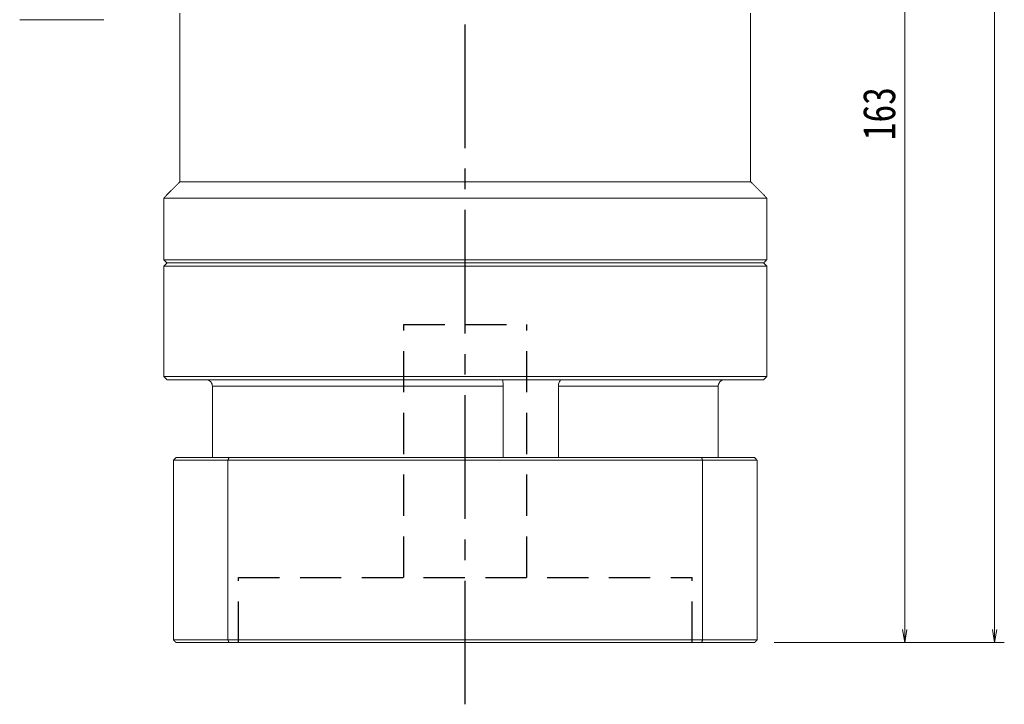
# Model space of a CAD drawing. Header units: millimetres. Extents: x -15 to 667, y 0 to 470.
# Tile 6 of 9: x 336 to 488, y 186 to 291. Entities that reach past the tile are written whole.
import ezdxf

# ---------------------------------------------------------------- set-up
doc = ezdxf.new("R2010")
doc.units = ezdxf.units.MM
doc.linetypes.add('CENTER2', pattern=[28.575, 19.05, -3.175, 3.175, -3.175])
doc.linetypes.add('DASHED2', pattern=[9.525, 6.35, -3.175])
doc.layers.add('3中心线层', color=1, linetype='CENTER2')
doc.layers.add('4虚线层', color=6, linetype='DASHED2')
doc.layers.add('尺寸线层', color=3, linetype='Continuous', lineweight=18)
doc.styles.add('宋体', font='SimSun.ttf', dxfattribs={"width": 0.8})
doc.dimstyles.new('A水平标注$0', dxfattribs={"dimtxt": 3.5, "dimasz": 2, "dimexe": 1.5, "dimexo": 3, "dimgap": 1.1, "dimtad": 1, "dimtoh": 1, "dimdec": 4, "dimdsep": 46, "dimtxsty": '宋体', "dimblk": 'OPEN', "dimcen": 3, "dimclrd": 3, "dimclre": 3, "dimclrt": 6, "dimadec": 0, "dimazin": 0, "dimtm": 1e-09, "dimtfac": 1, "dimtdec": 4, "dimtix": 1, "dimtmove": 0, "dimatfit": 3, "dimldrblk": 'OPEN', "dimfxl": 0, "dimlwd": 13, "dimlwe": 13, "dimarcsym": 0})

# ---------------------------------------------------------------- blocks, each defined once
blk = doc.blocks.new('_Open')
at = {"color": 0, "linetype": 'ByBlock', "lineweight": -2}
for p, q in [((-1, 0.167), (0, 0)), ((-1, -0.167), (0, 0)), ((0, 0), (-1, 0))]:
    blk.add_line(p, q, dxfattribs=at)
blk = doc.blocks.new('*D19')
at = {"layer": 'Defpoints', "color": 0, "transparency": 16777216}
for p in [(449.89, 403.16), (449.49, 195.16), (486.5, 195.16)]:
    blk.add_point(p, dxfattribs=at)
at = {"layer": '尺寸线层', "color": 3, "lineweight": 13, "transparency": 16777216}
for p, q in [((452.89, 403.16), (488, 403.16)), ((486.5, 401.16), (486.5, 197.16)), ((452.49, 195.16), (488, 195.16))]:
    blk.add_line(p, q, dxfattribs=at)
at = {"layer": '尺寸线层', "color": 3, "lineweight": 13, "transparency": 16777216, "xscale": 2, "yscale": 2, "zscale": 2}
for p, rotation in [((486.5, 403.16), 89.99999999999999), ((486.5, 195.16), 270)]:
    blk.add_blockref('_Open', p, dxfattribs=dict(at, rotation=rotation))
at = {"layer": '尺寸线层', "color": 6, "transparency": 16777216, "insert": (482.56, 299.16), "char_height": 5, "attachment_point": 5, "rotation": 90, "style": '宋体', "bg_fill": 3, "box_fill_scale": 1.1, "bg_fill_color": 257, "bg_fill_transparency": 0}
blk.add_mtext('208', dxfattribs=at)
blk = doc.blocks.new('*D20')
at = {"layer": 'Defpoints', "color": 0, "transparency": 16777216}
for p in [(456.54, 358.16), (449.49, 195.16), (472.66, 195.16)]:
    blk.add_point(p, dxfattribs=at)
at = {"layer": '尺寸线层', "color": 3, "lineweight": 13, "transparency": 16777216}
for p, q in [((459.54, 358.16), (474.16, 358.16)), ((472.66, 356.16), (472.66, 197.16)), ((452.49, 195.16), (474.16, 195.16))]:
    blk.add_line(p, q, dxfattribs=at)
at = {"layer": '尺寸线层', "color": 3, "lineweight": 13, "transparency": 16777216, "xscale": 2, "yscale": 2, "zscale": 2}
for p, rotation in [((472.66, 358.16), 89.99999999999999), ((472.66, 195.16), 270)]:
    blk.add_blockref('_Open', p, dxfattribs=dict(at, rotation=rotation))
at = {"layer": '尺寸线层', "color": 6, "transparency": 16777216, "insert": (468.72, 276.66), "char_height": 5, "attachment_point": 5, "rotation": 90, "style": '宋体', "bg_fill": 3, "box_fill_scale": 1.1, "bg_fill_color": 257, "bg_fill_transparency": 0}
blk.add_mtext('163', dxfattribs=at)

msp = doc.modelspace()

# ---------------------------------------------------------------- linework, layer by layer
at = {"color": 7, "linetype": 'Continuous', "lineweight": 15}
for p, q in [((404.88785, 253.65532), (358.88785, 253.65532)), ((358.38785, 253.15532), (404.88785, 253.15532)), ((365.88708, 234.65532), (410.71629, 234.65532)), ((365.88708, 223.65532), (365.88708, 234.65532)), ((410.71629, 234.65532), (410.71629, 223.65532)), ((419.2477, 223.65532), (419.2477, 234.65532)), ((419.2477, 234.65532), (443.88862, 234.65532)), ((443.88862, 234.65532), (443.88862, 223.65532)), ((359.88785, 223.25532), (368.2955, 223.25532)), ((359.88785, 223.25532), (359.88785, 195.55532)), ((368.43789, 223.65532), (360.28785, 223.65532)), ((368.2955, 223.25532), (368.2955, 195.55532)), ((368.2955, 223.25532), (441.4802, 223.25532)), ((441.33782, 223.65532), (368.43789, 223.65532)), ((441.4802, 223.25532), (441.4802, 195.55532)), ((368.2955, 195.55532), (359.88785, 195.55532)), ((360.28785, 195.15532), (368.43789, 195.15532)), ((441.4802, 195.55532), (368.2955, 195.55532)), ((368.43789, 195.15532), (441.33782, 195.15532))]:
    msp.add_line(p, q, dxfattribs=at)
for points in [[(360.88785, 266.15532), (360.88785, 292.15532)], [(358.38785, 263.65532), (360.88785, 266.15532)], [(358.38785, 254.15532), (358.38785, 263.65532)], [(358.88785, 253.65532), (358.38785, 254.15532)], [(358.38785, 253.15532), (358.88785, 253.65532)], [(358.38785, 236.15532), (358.38785, 253.15532)], [(358.88785, 235.65532), (358.38785, 236.15532)], [(359.88785, 223.25532), (360.28785, 223.65532)], [(368.2955, 223.25532), (368.43789, 223.65532)], [(441.4802, 223.25532), (441.33782, 223.65532)], [(359.88785, 195.55532), (360.28785, 195.15532)], [(368.43789, 195.15532), (368.2955, 195.55532)], [(441.33782, 195.15532), (441.4802, 195.55532)]]:
    msp.add_open_spline(points, degree=1, dxfattribs=at)
for points, knots in [([(365.88708, 234.65532), (365.87685, 234.7654), (365.85639, 234.98554), (365.69681, 235.28044), (365.45759, 235.50837), (365.18011, 235.63611), (364.9896, 235.64974), (364.91162, 235.65532)], [0, 0, 0, 0, 0.2090346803, 0.4180270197, 0.631427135, 0.8491383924, 1, 1, 1, 1]), ([(410.68626, 235.5318), (410.68579, 235.52432), (410.68282, 235.47724), (410.69547, 235.29405), (410.71163, 235.00105), (410.71473, 234.77058), (410.71629, 234.65532)], [0, 0, 0, 0, 0.058585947, 0.369068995, 0.684466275, 1, 1, 1, 1]), ([(419.2477, 234.65532), (419.25433, 234.7654), (419.26758, 234.98554), (419.36692, 235.28044), (419.50336, 235.50837), (419.64502, 235.63611), (419.72754, 235.64974), (419.76132, 235.65532)], [0, 0, 0, 0, 0.20903468, 0.41802702, 0.631427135, 0.849138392, 1, 1, 1, 1]), ([(444.86408, 235.65532), (444.84718, 235.65504), (444.72187, 235.65297), (444.48964, 235.59964), (444.20898, 235.42439), (444.00008, 235.16097), (443.90052, 234.88713), (443.89165, 234.71432), (443.88862, 234.65532)], [0, 0, 0, 0, 0.032681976, 0.242401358, 0.454080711, 0.670711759, 0.887588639, 1, 1, 1, 1])]:
    msp.add_open_spline(points, degree=3, knots=knots, dxfattribs=at)
at = {"layer": '3中心线层'}
msp.add_line((404.89135, 185.64142), (404.88931, 300.15532), dxfattribs=at)
at = {"layer": '4虚线层'}
for p, q in [((395.3903, 244.15532), (414.3903, 244.15532)), ((395.391, 205.15532), (395.3903, 244.15532)), ((414.391, 205.15532), (414.3903, 244.15532)), ((369.891, 205.15532), (439.891, 205.15532)), ((369.89118, 195.15532), (369.891, 205.15532)), ((439.89118, 195.15532), (439.891, 205.15532))]:
    msp.add_line(p, q, dxfattribs=at)
at = {"layer": '尺寸线层', "color": 0}
msp.add_line((349.1508, 291.13695), (336.17588, 291.13695), dxfattribs=at)

# ---------------------------------------------------------------- dimensions: what is measured, and where the dimension line sits
at = {"layer": '尺寸线层'}
dim = msp.add_linear_dim(base=(486.50008, 195.15532), p1=(449.88931, 403.15532), p2=(449.48785, 195.15532), angle=270, dimstyle='A水平标注$0', override={"dimtxt": 5, "dimgap": 1.5, "dimdec": 1, "dimpost": '<>', "dimblk": 'Open', "dimtvp": 0.1, "dimtfill": 1, "dimtfillclr": 256}, dxfattribs=at)
dim.commit()
dim.dimension.update_dxf_attribs({"geometry": '*D19', "text_midpoint": (482.55594, 299.15532)})

# ---------------------------------------------------------------- next in the draw order: dimensions: what is measured, and where the dimension line sits
dim = msp.add_linear_dim(base=(472.65959, 195.15532), p1=(456.54143, 358.15532), p2=(449.48785, 195.15532), angle=270, dimstyle='A水平标注$0', override={"dimtxt": 5, "dimgap": 1.5, "dimtad": 1, "dimjust": 0, "dimdec": 1, "dimlfac": 1, "dimpost": '<>', "dimse1": 0, "dimse2": 0, "dimsd1": 0, "dimsd2": 0, "dimtofl": 1, "dimtvp": 0.1}, dxfattribs=at)
dim.commit()
dim.dimension.update_dxf_attribs({"geometry": '*D20', "text_midpoint": (468.71546, 276.65532)})

# ---------------------------------------------------------------- next in the draw order: linework, layer by layer
at = {"color": 7, "linetype": 'Continuous', "lineweight": 15}
for p, q in [((448.88785, 266.15532), (360.88785, 266.15532)), ((451.38785, 263.65532), (358.38785, 263.65532)), ((451.38785, 254.15532), (358.38785, 254.15532)), ((358.88785, 253.65532), (450.88785, 253.65532)), ((450.88785, 253.65532), (404.88785, 253.65532)), ((404.88785, 253.15532), (451.38785, 253.15532)), ((451.38785, 236.15532), (358.38785, 236.15532)), ((358.88785, 235.65532), (450.88785, 235.65532)), ((449.48785, 223.65532), (441.33782, 223.65532)), ((441.4802, 223.25532), (449.88785, 223.25532)), ((449.88785, 223.25532), (449.88785, 195.55532)), ((441.33782, 195.15532), (449.48785, 195.15532)), ((449.88785, 195.55532), (441.4802, 195.55532))]:
    msp.add_line(p, q, dxfattribs=at)
for points in [[(448.88785, 292.15532), (448.88785, 266.15532)], [(448.88785, 266.15532), (451.38785, 263.65532)], [(451.38785, 263.65532), (451.38785, 254.15532)], [(451.38785, 254.15532), (450.88785, 253.65532)], [(450.88785, 253.65532), (451.38785, 253.15532)], [(451.38785, 253.15532), (451.38785, 236.15532)], [(451.38785, 236.15532), (450.88785, 235.65532)], [(449.48785, 223.65532), (449.88785, 223.25532)], [(449.48785, 195.15532), (449.88785, 195.55532)]]:
    msp.add_open_spline(points, degree=1, dxfattribs=at)

doc.saveas('drawing.dxf')
